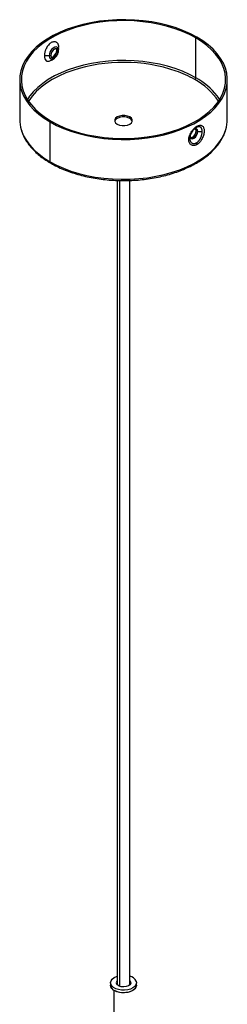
# Paper-space layout '_Isométrica' of a CAD drawing. Header units: millimetres. Extents: x -278 to 82, y -945 to 11.
# Tile 3 of 3: x -148 to -48, y -463 to 11. Entities that reach past the tile are written whole.
import ezdxf

# ---------------------------------------------------------------- set-up
doc = ezdxf.new("R2010")
doc.units = ezdxf.units.MM

psp = doc.layouts.new('_Isométrica')

# ---------------------------------------------------------------- linework, layer by layer
at = {"color": 7, "linetype": 'Continuous', "lineweight": 25}
for p, q in [((-63.16, -16.56), (-63.16, 2.63)), ((-130.02, -3.43), (-129.43, -3.77)), ((-129.2, -3.6), (-129.1, -2.43)), ((-133.73, -5.95), (-136.06, -6.02)), ((-132.37, -7.91), (-131.23, -7.12)), ((-147.95, -17.45), (-147.95, -36.64)), ((-47.95, -36.64), (-47.95, -17.45)), ((-133.31, -57.05), (-133.31, -37.86)), ((-94.95, -36.13), (-94.95, -35.48)), ((-62.36, -42.49), (-62.94, -42.16)), ((-62.18, -42.48), (-60.04, -42.42)), ((-65.92, -44.64), (-66.02, -45.87)), ((-100.95, -66.06), (-100.95, -453.71)), ((-94.95, -453.71), (-94.95, -66.08)), ((-104.2, -452.67), (-104.2, -453.89)), ((-104.07, -454.65), (-104.2, -453.89)), ((-104.07, -454.65), (-104.07, -453.42)), ((-94.95, -451.63), (-94.53, -452.25)), ((-91.7, -453.89), (-91.7, -452.67)), ((-102.37, -472.33), (-102.37, -456.44))]:
    psp.add_line(p, q, dxfattribs=at)
at = {"color": 8, "linetype": 'Continuous', "lineweight": 25}
for p, q in [((-62.84, -40.56), (-63.17, -40.78)), ((-65.95, -45.47), (-66.02, -45.87)), ((-99.94, -66.1), (-99.94, -454.33)), ((-94.53, -452.25), (-94.53, -453.09))]:
    psp.add_line(p, q, dxfattribs=at)
at = {"color": 7, "linetype": 'Continuous', "lineweight": 25, "flags": 128}
for points in [[(-62.6, 2.96), (-65.72, 4.62), (-69.08, 6.11), (-72.65, 7.44), (-76.4, 8.59), (-80.3, 9.55), (-84.33, 10.32), (-88.46, 10.89), (-92.66, 11.25), (-96.89, 11.41), (-101.14, 11.35), (-105.36, 11.09), (-109.52, 10.63), (-113.61, 9.96), (-117.58, 9.1), (-121.41, 8.04), (-125.07, 6.8), (-128.53, 5.39), (-131.78, 3.81), (-134.78, 2.07), (-137.51, 0.2), (-139.96, -1.8), (-142.11, -3.91), (-143.94, -6.12), (-145.44, -8.42), (-146.6, -10.77), (-147.4, -13.18), (-147.85, -15.61), (-147.94, -18.06), (-147.67, -20.51), (-147.04, -22.93), (-146.06, -25.32), (-144.73, -27.64), (-143.07, -29.9), (-141.08, -32.06), (-138.78, -34.12), (-136.18, -36.06), (-133.31, -37.86)], [(-63.16, 2.63), (-66.24, 4.26), (-69.54, 5.74), (-73.05, 7.04), (-76.74, 8.18), (-80.58, 9.12), (-84.55, 9.88), (-88.61, 10.43), (-92.74, 10.79), (-96.91, 10.94), (-101.09, 10.89), (-105.24, 10.64), (-109.34, 10.18), (-113.36, 9.52), (-117.26, 8.67), (-121.03, 7.63), (-124.63, 6.41), (-128.04, 5.02), (-131.24, 3.47), (-134.19, 1.76), (-136.88, -0.08), (-139.29, -2.05), (-141.41, -4.13), (-143.21, -6.3), (-144.68, -8.56), (-145.82, -10.88), (-146.61, -13.25), (-147.05, -15.64), (-147.14, -18.05), (-146.88, -20.46), (-146.26, -22.84), (-145.29, -25.19), (-143.99, -27.48), (-142.35, -29.7), (-140.39, -31.83), (-138.12, -33.85), (-135.57, -35.76), (-132.74, -37.54)], [(-133.31, -37.86), (-130.18, -39.52), (-126.83, -41.02), (-123.26, -42.35), (-119.51, -43.5), (-115.61, -44.46), (-111.58, -45.22), (-107.45, -45.79), (-103.25, -46.15), (-99.02, -46.31), (-94.77, -46.26), (-90.55, -46), (-86.39, -45.53), (-82.3, -44.87), (-78.33, -44), (-74.5, -42.94), (-70.84, -41.7), (-67.38, -40.29), (-64.13, -38.71), (-61.13, -36.98), (-58.39, -35.1), (-55.94, -33.1), (-53.8, -30.99), (-51.97, -28.78), (-50.47, -26.49), (-49.31, -24.13), (-48.51, -21.72), (-48.06, -19.29), (-47.97, -16.84), (-48.24, -14.39), (-48.86, -11.97), (-49.85, -9.59), (-51.17, -7.26), (-52.84, -5.01), (-54.83, -2.84), (-57.13, -0.78), (-59.73, 1.15), (-62.6, 2.96)], [(-132.74, -37.54), (-129.67, -39.17), (-126.36, -40.64), (-122.86, -41.95), (-119.17, -43.08), (-115.33, -44.03), (-111.36, -44.78), (-107.3, -45.34), (-103.17, -45.69), (-99, -45.85), (-94.82, -45.8), (-90.67, -45.54), (-86.57, -45.08), (-82.55, -44.43), (-78.65, -43.58), (-74.88, -42.54), (-71.28, -41.32), (-67.87, -39.92), (-64.67, -38.37), (-61.72, -36.66), (-59.03, -34.82), (-56.62, -32.85), (-54.5, -30.77), (-52.7, -28.6), (-51.23, -26.34), (-50.09, -24.02), (-49.3, -21.66), (-48.85, -19.26), (-48.77, -16.85), (-49.03, -14.44), (-49.65, -12.06), (-50.62, -9.71), (-51.92, -7.42), (-53.56, -5.21), (-55.52, -3.08), (-57.79, -1.05), (-60.34, 0.86), (-63.16, 2.63)], [(-129.19, -3.33), (-129.32, -2.51), (-129.72, -1.95), (-130.32, -1.71), (-131.06, -1.83), (-131.85, -2.29), (-132.59, -3.03), (-133.2, -3.96), (-133.59, -4.98), (-133.73, -5.95)], [(-129.43, -3.77), (-129.57, -3.07), (-129.95, -2.63), (-130.52, -2.52), (-131.2, -2.75), (-131.88, -3.3), (-132.45, -4.07), (-132.83, -4.95), (-132.97, -5.81)], [(-132.97, -5.81), (-132.83, -6.52), (-132.45, -6.96), (-131.88, -7.07), (-131.2, -6.83), (-130.52, -6.29), (-129.95, -5.51), (-129.57, -4.63), (-129.43, -3.77)], [(-132.71, -6.73), (-132.46, -6.73), (-131.79, -6.49), (-131.11, -5.95), (-130.54, -5.18), (-130.15, -4.29), (-130.02, -3.43)], [(-130.02, -3.43), (-130.15, -2.73), (-130.28, -2.52)], [(-133.73, -5.95), (-133.59, -6.77), (-133.2, -7.33), (-132.59, -7.57), (-131.85, -7.45), (-131.33, -7.19)], [(-142.92, -25.12), (-143.21, -25.49), (-144.26, -27.05)], [(-51.65, -27.05), (-51.92, -26.61), (-52.83, -25.32)], [(-94.95, -36.13), (-96.02, -35.68), (-97.29, -35.44), (-98.62, -35.44), (-99.88, -35.68), (-100.96, -36.13), (-101.74, -36.75), (-102.15, -37.48), (-102.17, -37.54)], [(-94.95, -35.48), (-96.02, -35.03), (-97.29, -34.79), (-98.62, -34.79), (-99.88, -35.03), (-100.96, -35.48), (-101.74, -36.1), (-102.15, -36.83), (-102.15, -37.6), (-101.74, -38.33), (-100.96, -38.95)], [(-100.96, -38.95), (-99.88, -39.4), (-98.62, -39.64), (-97.29, -39.64), (-96.02, -39.4), (-94.95, -38.95), (-94.17, -38.33), (-93.76, -37.6), (-93.76, -36.83), (-94.17, -36.1), (-94.95, -35.48)], [(-65.9, -44.95), (-65.78, -45.38), (-65.37, -45.85), (-64.77, -45.97), (-64.05, -45.72), (-63.33, -45.14), (-62.73, -44.32), (-62.32, -43.39), (-62.18, -42.48)], [(-65.87, -44.81), (-65.76, -45.24), (-65.37, -45.68), (-64.8, -45.79), (-64.12, -45.56), (-63.45, -45.01), (-62.87, -44.24), (-62.49, -43.35), (-62.36, -42.49)], [(-65.63, -45.45), (-65.39, -45.45), (-64.71, -45.22), (-64.03, -44.67), (-63.46, -43.9), (-63.08, -43.01), (-62.94, -42.16)], [(-62.36, -42.49), (-62.49, -41.79), (-62.87, -41.35), (-63.45, -41.24), (-63.91, -41.37)], [(-62.18, -42.48), (-62.32, -41.73), (-62.73, -41.26), (-63.33, -41.15), (-63.82, -41.28)], [(-62.94, -42.16), (-63.08, -41.45), (-63.2, -41.24)], [(-104.07, -453.42), (-104.2, -452.56), (-103.97, -451.7), (-103.4, -450.89), (-102.5, -450.19), (-101.34, -449.64), (-100.95, -449.5)], [(-91.84, -451.91), (-91.71, -452.78), (-91.94, -453.64), (-92.51, -454.44), (-93.41, -455.14), (-94.57, -455.7), (-95.92, -456.08), (-97.4, -456.26), (-98.9, -456.23), (-100.35, -456), (-101.66, -455.57), (-102.76, -454.97), (-103.58, -454.24), (-104.07, -453.42)], [(-91.7, -453.89), (-91.71, -454.01), (-91.94, -454.87), (-92.51, -455.67), (-93.41, -456.37), (-94.57, -456.92), (-95.92, -457.3), (-97.4, -457.49), (-98.9, -457.46), (-100.35, -457.22), (-101.66, -456.8), (-102.76, -456.2), (-103.58, -455.47), (-104.07, -454.65)], [(-91.7, -453.89), (-91.81, -454.54), (-92.26, -455.37), (-93.03, -456.12), (-94.1, -456.73), (-95.39, -457.18), (-96.83, -457.44), (-98.33, -457.49), (-99.81, -457.34), (-101.19, -456.98), (-102.37, -456.44)], [(-94.53, -452.25), (-94.49, -452.95), (-94.86, -453.61), (-95.61, -454.17), (-96.64, -454.54), (-97.83, -454.69), (-99.03, -454.59), (-100.11, -454.26), (-100.92, -453.74), (-101.38, -453.09)]]:
    psp.add_lwpolyline(points, dxfattribs=at)
at = {"color": 8, "linetype": 'Continuous', "lineweight": 25, "flags": 128}
for points in [[(-63.16, -16.56), (-66.24, -14.93), (-69.54, -13.45), (-73.05, -12.14), (-76.74, -11.01), (-80.58, -10.07), (-84.55, -9.31), (-88.61, -8.75), (-92.74, -8.4), (-96.91, -8.24), (-101.09, -8.3), (-105.24, -8.55), (-109.34, -9.01), (-113.36, -9.67), (-117.26, -10.52), (-121.03, -11.56), (-124.63, -12.78), (-128.04, -14.17), (-131.24, -15.72), (-134.19, -17.43), (-136.88, -19.27), (-139.29, -21.24), (-141.41, -23.32), (-142.92, -25.12)], [(-122.36, -13.02), (-125.77, -14.28), (-129.13, -15.76), (-132.25, -17.41), (-135.11, -19.21), (-137.68, -21.15), (-139.96, -23.21), (-141.91, -25.38), (-143.53, -27.64), (-143.7, -27.91)], [(-147.23, -41.55), (-147.04, -42.12), (-146.06, -44.5), (-144.73, -46.83), (-143.07, -49.09), (-141.08, -51.25), (-138.78, -53.31), (-136.18, -55.25), (-133.31, -57.05)], [(-133.31, -57.05), (-130.18, -58.71), (-126.83, -60.21), (-123.26, -61.54), (-119.51, -62.68), (-115.61, -63.65), (-111.58, -64.41), (-107.45, -64.98), (-103.25, -65.34), (-99.02, -65.5), (-94.77, -65.45), (-90.55, -65.19), (-86.39, -64.72), (-82.3, -64.05), (-78.33, -63.19), (-74.5, -62.13), (-70.84, -60.89), (-67.38, -59.48), (-64.13, -57.9), (-61.13, -56.17), (-58.39, -54.29), (-55.94, -52.29), (-53.8, -50.18), (-51.97, -47.97), (-50.47, -45.68), (-49.31, -43.32), (-48.68, -41.53)]]:
    psp.add_lwpolyline(points, dxfattribs=at)
at = {"color": 7, "linetype": 'Continuous', "lineweight": 25}
for centre, radius, start, end in [((-129.76, -3.3), 0.576, 304.8877, 356.7703), ((-133.71, -3.95), 2.01, 269.3873, 291.6895), ((-97.97, -88.14), 78.98, 71.3035, 107.9873), ((-64.24, -16.51), 1.08, 302.6055, 357.3945), ((-130.91, -36.62), 17.04, 180.069, 196.7987), ((-95.85, -38.13), 2.19, 15.5754, 65.6224), ((-65.12, -36.6), 17.16, 343.319, 359.8731), ((-63.27, -40.04), 0.675, 309.815, 4.9725), ((-62.18, -43.31), 0.834, 89.847, 102.0033), ((-64.45, -48.86), 1.85, 1.8137, 29.5983), ((-96.05, -454.13), 4.76, 27.7816, 76.6716), ((-101.18, -453.66), 3.03, 184.458, 246.861), ((-100.03, -452.69), 1.41, 131.0755, 196.6772)]:
    psp.add_arc(centre, radius, start, end, dxfattribs=at)
at = {"color": 8, "linetype": 'Continuous', "lineweight": 25}
for centre, radius, start, end in [((-90.49, -64.48), 54.18, 60.32, 70.7834), ((-78.3, -44.88), 31.12, 33.0422, 61.942), ((-79.56, -46.37), 34.02, 38.2164, 61.1868), ((-132.56, -57.12), 0.755, 174.3804, 234.2929)]:
    psp.add_arc(centre, radius, start, end, dxfattribs=at)
at = {"color": 7, "linetype": 'Continuous', "lineweight": 25}
for points, knots in [([(-129.08, -1.99), (-129.08, -1.92), (-129.08, -1.79), (-129.1, -1.6), (-129.12, -1.41), (-129.15, -1.23), (-129.18, -1.05), (-129.23, -0.87), (-129.29, -0.7), (-129.38, -0.48), (-129.5, -0.23), (-129.68, 0.02), (-129.9, 0.26), (-130.22, 0.52), (-130.7, 0.74), (-131.35, 0.82), (-132.04, 0.69), (-132.74, 0.38), (-133.43, -0.11), (-134.09, -0.76), (-134.68, -1.55), (-135.1, -2.29), (-135.37, -2.9), (-135.56, -3.36), (-135.71, -3.81), (-135.83, -4.25), (-135.92, -4.64), (-135.98, -5.01), (-136.03, -5.36), (-136.05, -5.7), (-136.06, -5.91), (-136.06, -6.02)], [0, 0, 0, 0, 0.015004, 0.030176, 0.045522, 0.061045, 0.07675, 0.092642, 0.108726, 0.125007, 0.154966, 0.18747, 0.215102, 0.24993, 0.31245, 0.374696, 0.43919, 0.499587, 0.560139, 0.624763, 0.687147, 0.749816, 0.784716, 0.812364, 0.84492, 0.874925, 0.900893, 0.926366, 0.951362, 0.9759, 1, 1, 1, 1]), ([(-130.07, -3.19), (-130.08, -3.32), (-130.17, -3.94), (-130.61, -4.78), (-131.23, -5.72), (-131.63, -6.24), (-131.95, -6.52), (-131.99, -6.56)], [0, 0, 0, 0, 0.112216, 0.532144, 0.666131, 0.95391, 1, 1, 1, 1]), ([(-131.32, -7.16), (-131.28, -7.14), (-130.96, -6.98), (-130.45, -6.46), (-129.81, -5.62), (-129.37, -4.63), (-129.2, -3.85), (-129.19, -3.42), (-129.19, -3.33)], [0, 0, 0, 0, 0.031089, 0.249182, 0.474736, 0.702427, 0.936458, 1, 1, 1, 1]), ([(-136.06, -6.02), (-136.01, -6.53), (-135.93, -7.55), (-135.37, -8.26), (-134.75, -8.59), (-134.17, -8.67), (-133.44, -8.5), (-132.85, -8.24), (-132.5, -7.99), (-132.37, -7.89)], [0, 0, 0, 0, 0.23371, 0.467323, 0.542431, 0.70195, 0.823288, 0.936916, 1, 1, 1, 1]), ([(-147.17, -41.82), (-146.94, -42.53), (-146.46, -44), (-145.35, -46.19), (-143.93, -48.39), (-142.2, -50.51), (-140.2, -52.55), (-137.92, -54.48), (-135.52, -56.22), (-133.8, -57.26), (-133, -57.74)], [0, 0, 0, 0, 0.11519, 0.242423, 0.370414, 0.499148, 0.628502, 0.758306, 0.888391, 1, 1, 1, 1]), ([(-133, -57.74), (-132.49, -58.02), (-131.02, -58.85), (-128.43, -60.11), (-125.18, -61.46), (-121.75, -62.65), (-118.17, -63.68), (-114.47, -64.53), (-110.66, -65.21), (-106.78, -65.71), (-102.84, -66.03), (-98.87, -66.16), (-94.89, -66.11), (-90.93, -65.88), (-87.02, -65.46), (-83.18, -64.86), (-79.42, -64.09), (-75.79, -63.14), (-72.29, -62.03), (-68.95, -60.75), (-65.79, -59.32), (-62.83, -57.74), (-60.09, -56.02), (-57.59, -54.17), (-55.35, -52.21), (-53.38, -50.14), (-51.69, -47.98), (-50.31, -45.74), (-49.31, -43.68), (-48.91, -42.35), (-48.75, -41.81)], [0, 0, 0, 0, 0.019428, 0.05624, 0.093041, 0.129824, 0.166587, 0.203331, 0.240059, 0.276774, 0.313479, 0.350179, 0.386877, 0.423577, 0.460283, 0.496998, 0.533727, 0.570474, 0.607242, 0.644036, 0.680856, 0.717703, 0.754574, 0.791459, 0.828337, 0.865176, 0.901931, 0.938551, 0.974981, 1, 1, 1, 1]), ([(-62.6, -48.8), (-62.65, -48.83), (-62.75, -48.89), (-62.9, -48.96), (-63.05, -49.03), (-63.2, -49.09), (-63.42, -49.16), (-63.71, -49.24), (-64.07, -49.28), (-64.42, -49.27), (-64.86, -49.2), (-65.36, -48.98), (-65.85, -48.55), (-66.22, -47.97), (-66.45, -47.26), (-66.53, -46.44), (-66.45, -45.55), (-66.22, -44.62), (-65.85, -43.68), (-65.36, -42.76), (-64.86, -42.04), (-64.42, -41.51), (-64.07, -41.14), (-63.71, -40.8), (-63.38, -40.52), (-63.1, -40.3), (-62.85, -40.13), (-62.68, -40.03), (-62.6, -39.98)], [0, 0, 0, 0, 0.012609, 0.02519, 0.037765, 0.050355, 0.062982, 0.09409, 0.125273, 0.156547, 0.187919, 0.250049, 0.312588, 0.374779, 0.437255, 0.499589, 0.562314, 0.624815, 0.687295, 0.749639, 0.812251, 0.843516, 0.874689, 0.906009, 0.937259, 0.958201, 0.979081, 1, 1, 1, 1]), ([(-63.17, -40.78), (-63.25, -40.84), (-63.55, -41.04), (-64.05, -41.51), (-64.49, -42.02), (-64.83, -42.48), (-65.3, -43.19), (-65.83, -44.27), (-65.92, -45.11), (-65.95, -45.47)], [0, 0, 0, 0, 0.062884, 0.212414, 0.356775, 0.410084, 0.501944, 0.789834, 1, 1, 1, 1]), ([(-60.04, -42.42), (-60.04, -42.36), (-60.04, -42.25), (-60.05, -42.09), (-60.06, -41.93), (-60.08, -41.77), (-60.11, -41.62), (-60.14, -41.47), (-60.18, -41.32), (-60.24, -41.14), (-60.33, -40.94), (-60.45, -40.73), (-60.6, -40.54), (-60.79, -40.38), (-61, -40.26), (-61.22, -40.19), (-61.43, -40.16), (-61.68, -40.16), (-61.91, -40.19), (-62.14, -40.25), (-62.37, -40.33), (-62.61, -40.43), (-62.76, -40.52), (-62.84, -40.56)], [0, 0, 0, 0, 0.029981, 0.060302, 0.090976, 0.122013, 0.153427, 0.185229, 0.217432, 0.25005, 0.309757, 0.374633, 0.429891, 0.499855, 0.578695, 0.624238, 0.690603, 0.749515, 0.802177, 0.853595, 0.903729, 0.952542, 1, 1, 1, 1]), ([(-62.84, -47.95), (-62.79, -47.92), (-62.7, -47.86), (-62.55, -47.77), (-62.41, -47.66), (-62.26, -47.54), (-62.12, -47.41), (-61.97, -47.27), (-61.83, -47.11), (-61.65, -46.91), (-61.44, -46.64), (-61.22, -46.32), (-61, -45.95), (-60.79, -45.55), (-60.6, -45.12), (-60.45, -44.72), (-60.33, -44.33), (-60.22, -43.92), (-60.14, -43.53), (-60.08, -43.14), (-60.04, -42.77), (-60.04, -42.53), (-60.04, -42.42)], [0, 0, 0, 0, 0.0294741, 0.0594802, 0.0900108, 0.121058, 0.1526131, 0.1846669, 0.2172097, 0.250231, 0.3088697, 0.3748651, 0.4208281, 0.500031, 0.5696835, 0.6246915, 0.6897585, 0.7496225, 0.8145324, 0.8778321, 0.9396223, 1, 1, 1, 1]), ([(-62.6, -39.98), (-62.55, -39.96), (-62.45, -39.9), (-62.3, -39.83), (-62.16, -39.76), (-62.01, -39.7), (-61.8, -39.61), (-61.52, -39.53), (-61.19, -39.48), (-60.87, -39.47), (-60.48, -39.51), (-60.04, -39.69), (-59.62, -40.08), (-59.32, -40.62), (-59.13, -41.31), (-59.07, -42.12), (-59.13, -43.02), (-59.31, -43.98), (-59.62, -44.95), (-60.04, -45.91), (-60.48, -46.67), (-60.87, -47.23), (-61.19, -47.62), (-61.52, -47.97), (-61.83, -48.26), (-62.11, -48.48), (-62.35, -48.66), (-62.52, -48.75), (-62.6, -48.8)], [0, 0, 0, 0, 0.012609, 0.02519, 0.037765, 0.050355, 0.062982, 0.09409, 0.125273, 0.156547, 0.187919, 0.250049, 0.312588, 0.374779, 0.437255, 0.499589, 0.562314, 0.624815, 0.687295, 0.749639, 0.812251, 0.843516, 0.874689, 0.906009, 0.937259, 0.958201, 0.979081, 1, 1, 1, 1]), ([(-66.02, -45.87), (-66.02, -45.93), (-66.02, -46.04), (-66.01, -46.21), (-65.99, -46.37), (-65.96, -46.53), (-65.93, -46.69), (-65.89, -46.84), (-65.84, -46.99), (-65.76, -47.18), (-65.65, -47.4), (-65.5, -47.63), (-65.31, -47.84), (-65.08, -48.02), (-64.84, -48.16), (-64.58, -48.25), (-64.33, -48.31), (-64.06, -48.32), (-63.8, -48.3), (-63.56, -48.25), (-63.31, -48.18), (-63.07, -48.08), (-62.92, -47.99), (-62.84, -47.95)], [0, 0, 0, 0, 0.029981, 0.060302, 0.090976, 0.122013, 0.153427, 0.185229, 0.217432, 0.25005, 0.309757, 0.374633, 0.429891, 0.499855, 0.578695, 0.624238, 0.690603, 0.749515, 0.802177, 0.853595, 0.903729, 0.952542, 1, 1, 1, 1])]:
    psp.add_open_spline(points, degree=3, knots=knots, dxfattribs=at)

doc.saveas('drawing.dxf')
